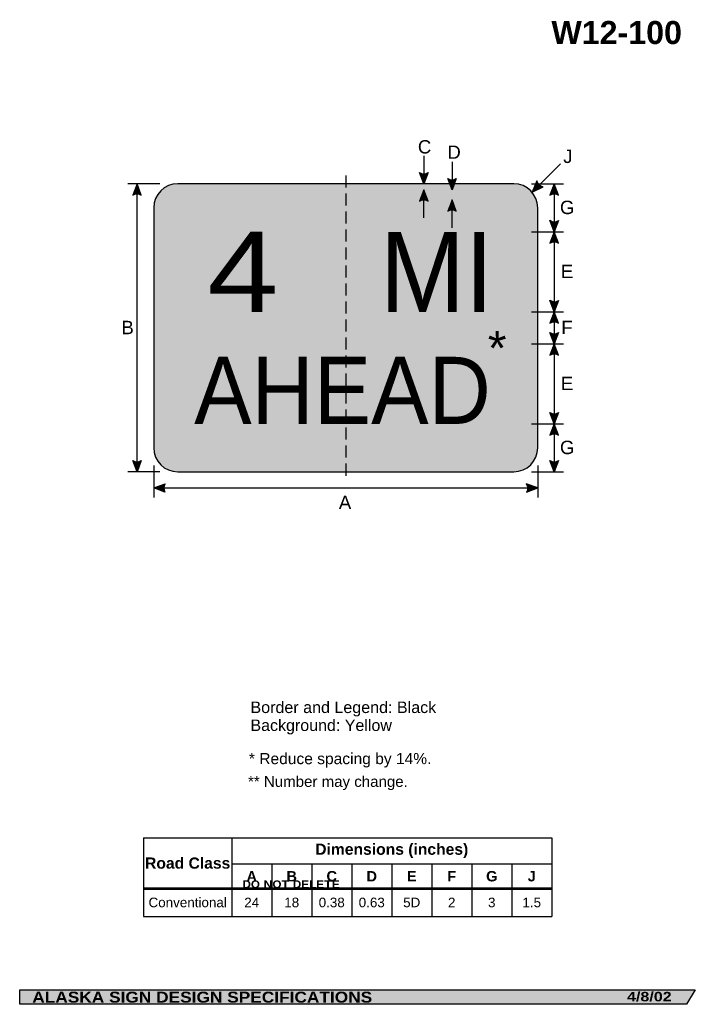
# Model space of a CAD drawing. Header units: feet. Extents: x 3.7 to 45.9, y 0.2 to 61.7.
import ezdxf
from ezdxf.enums import TextEntityAlignment as Align

# ---------------------------------------------------------------- set-up
doc = ezdxf.new("R2010")
doc.units = ezdxf.units.FT
doc.header["$MEASUREMENT"] = 0
doc.linetypes.add('DASHED2', pattern=[0.375, 0.25, -0.125])
doc.layers.add('Sign', color=7, linetype='Continuous')
doc.styles.add('ARIAL', font='arial.ttf')
doc.styles.add('ARIAL B', font='arialbd.ttf')
doc.styles.add('ARIAL BLACK B', font='ariblk.ttf')
doc.styles.add('ARIAL BLACK BI', font='ariblk.ttf')
doc.styles.add('FHWA SERIES D2000EX', font='txt')

# ---------------------------------------------------------------- blocks, each defined once
blk = doc.blocks.new('*T2')
at = {"color": 0, "linetype": 'ByBlock', "lineweight": -2, "transparency": 16777216}
for p, q in [((0, 0), (25.50589337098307, 0)), ((0, 0), (0, -4.916784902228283)), ((5.505893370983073, 0), (5.505893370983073, -4.916784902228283)), ((25.50589337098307, 0), (25.50589337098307, -4.916784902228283)), ((5.505893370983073, -1.640272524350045), (25.50589337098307, -1.640272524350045)), ((8.005893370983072, -1.640272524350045), (8.005893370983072, -4.916784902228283)), ((10.50589337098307, -1.640272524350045), (10.50589337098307, -4.916784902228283)), ((13.00589337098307, -1.640272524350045), (13.00589337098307, -4.916784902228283)), ((15.50589337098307, -1.640272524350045), (15.50589337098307, -4.916784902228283)), ((18.00589337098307, -1.640272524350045), (18.00589337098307, -4.916784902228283)), ((20.50589337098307, -1.640272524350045), (20.50589337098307, -4.916784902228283)), ((23.00589337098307, -1.640272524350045), (23.00589337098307, -4.916784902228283)), ((0, -3.176730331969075), (25.50589337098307, -3.176730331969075)), ((0, -4.916784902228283), (25.50589337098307, -4.916784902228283))]:
    blk.add_line(p, q, dxfattribs=at)
at = {"color": 18, "transparency": 16777216, "attachment_point": 5}
for s, insert, char_height, width, style in [('Dimensions (inches)', (15.50589337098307, -0.8201362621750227), 0.7, 19.88, 'ARIAL B'), ('Road Class', (2.752946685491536, -1.588365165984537), 0.7, 5.385893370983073, 'ARIAL B'), ('A', (6.755893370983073, -2.408501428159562), 0.65, 2.379999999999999, 'ARIAL B'), ('B', (9.255893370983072, -2.408501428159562), 0.65, 2.379999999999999, 'ARIAL B'), ('C', (11.75589337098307, -2.408501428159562), 0.65, 2.379999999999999, 'ARIAL B'), ('D', (14.25589337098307, -2.408501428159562), 0.65, 2.379999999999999, 'ARIAL B'), ('E', (16.75589337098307, -2.408501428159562), 0.65, 2.379999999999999, 'ARIAL B'), ('F', (19.25589337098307, -2.408501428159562), 0.65, 2.379999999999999, 'ARIAL B'), ('G', (21.75589337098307, -2.408501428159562), 0.65, 2.379999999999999, 'ARIAL B'), ('J', (24.25589337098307, -2.408501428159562), 0.65, 2.379999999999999, 'ARIAL B'), ('Conventional', (2.752946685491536, -4.046757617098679), 0.6, 5.385893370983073, 'ARIAL'), ('24', (6.755893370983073, -4.046757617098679), 0.6, 2.379999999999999, 'ARIAL'), ('18', (9.255893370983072, -4.046757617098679), 0.6, 2.379999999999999, 'ARIAL'), ('0.38', (11.75589337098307, -4.046757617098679), 0.6, 2.379999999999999, 'ARIAL'), ('0.63', (14.25589337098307, -4.046757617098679), 0.6, 2.379999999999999, 'ARIAL'), ('5D', (16.75589337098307, -4.046757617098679), 0.6, 2.379999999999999, 'ARIAL'), ('2', (19.25589337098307, -4.046757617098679), 0.6, 2.379999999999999, 'ARIAL'), ('3', (21.75589337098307, -4.046757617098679), 0.6, 2.379999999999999, 'ARIAL'), ('1.5', (24.25589337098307, -4.046757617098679), 0.6, 2.379999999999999, 'ARIAL')]:
    blk.add_mtext(s, dxfattribs=dict(at, insert=insert, char_height=char_height, width=width, style=style))

msp = doc.modelspace()

# ---------------------------------------------------------------- hatches: boundary and pattern name
h = msp.add_hatch(color=256)
h.dxf.hatch_style = 1
edge = h.paths.add_edge_path()
edge.add_line((29.22377994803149, 52.14958184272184), (28.95722634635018, 51.44228504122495))
edge.add_line((28.95722634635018, 51.44228504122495), (28.69251381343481, 52.15556787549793))
edge.add_arc((28.96255234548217, 52.54356406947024), 0.4727175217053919, 235.162761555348, 303.5461345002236)
h = msp.add_hatch(color=256)
h.dxf.hatch_style = 1
edge = h.paths.add_edge_path()
edge.add_line((30.98419661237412, 51.76774024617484), (30.71764301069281, 51.06044344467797))
edge.add_line((30.71764301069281, 51.06044344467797), (30.45293047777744, 51.77372627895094))
edge.add_arc((30.72296900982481, 52.16172247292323), 0.4727175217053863, 235.1627615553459, 303.5461345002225)
h = msp.add_hatch(color=256)
h.dxf.hatch_style = 1
edge = h.paths.add_edge_path()
edge.add_line((11.29782663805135, 50.73020969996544), (11.03127303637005, 51.43750650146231))
edge.add_line((11.03127303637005, 51.43750650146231), (10.76656050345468, 50.72422366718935))
edge.add_arc((11.03659903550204, 50.33622747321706), 0.4727175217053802, 56.45386549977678, 124.837238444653, ccw=False)
h = msp.add_hatch(color=256)
h.dxf.hatch_style = 1
edge = h.paths.add_edge_path()
edge.add_line((36.02170098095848, 51.61966450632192), (35.72906642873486, 50.92275374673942))
edge.add_line((35.72906642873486, 50.92275374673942), (36.4116471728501, 51.25880233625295))
edge.add_arc((36.48225323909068, 51.72621718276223), 0.4727175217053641, 193.0266678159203, 261.4100407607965, ccw=False)
h = msp.add_hatch(color=256)
h.dxf.hatch_style = 1
edge = h.paths.add_edge_path()
edge.add_line((37.37004356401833, 50.73498823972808), (37.10348996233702, 51.44228504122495))
edge.add_line((37.10348996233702, 51.44228504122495), (36.83877742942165, 50.72900220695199))
edge.add_arc((37.10881596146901, 50.34100601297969), 0.4727175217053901, 56.45386549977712, 124.8372384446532, ccw=False)
h = msp.add_hatch(color=256)
h.dxf.hatch_style = 1
edge = h.paths.add_edge_path()
edge.add_line((29.22377994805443, 50.35498656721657), (28.95507978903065, 51.06278808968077))
edge.add_line((28.95507978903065, 51.06278808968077), (28.69251381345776, 50.34900053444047))
edge.add_arc((28.96251785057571, 49.96406579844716), 0.470188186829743, 56.244205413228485, 125.0468985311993, ccw=False)
h = msp.add_hatch(color=256)
h.dxf.hatch_style = 1
edge = h.paths.add_edge_path()
edge.add_line((30.98419661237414, 49.72554248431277), (30.71764301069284, 50.43283928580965))
edge.add_line((30.71764301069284, 50.43283928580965), (30.45293047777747, 49.71955645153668))
edge.add_arc((30.72296900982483, 49.33156025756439), 0.4727175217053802, 56.45386549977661, 124.837238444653, ccw=False)
h = msp.add_hatch(color=256)
h.dxf.hatch_style = 1
edge = h.paths.add_edge_path()
edge.add_line((37.37004571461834, 49.1508838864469), (37.10349211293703, 48.44358708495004))
edge.add_line((37.10349211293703, 48.44358708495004), (36.83877958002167, 49.156869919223))
edge.add_arc((37.10881811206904, 49.54486611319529), 0.4727175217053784, 235.1627615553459, 303.5461345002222)
h = msp.add_hatch(color=256)
h.dxf.hatch_style = 1
edge = h.paths.add_edge_path()
edge.add_line((37.37004571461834, 47.73629028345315), (37.10349211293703, 48.44358708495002))
edge.add_line((37.10349211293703, 48.44358708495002), (36.83877958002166, 47.73030425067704))
edge.add_arc((37.10881811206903, 47.34230805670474), 0.4727175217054, 56.453865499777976, 124.8372384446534, ccw=False)
h = msp.add_hatch(color=256)
h.dxf.hatch_style = 1
edge = h.paths.add_edge_path()
edge.add_line((37.37004929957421, 44.15218598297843), (37.10349569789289, 43.44488918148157))
edge.add_line((37.10349569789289, 43.44488918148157), (36.83878316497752, 44.15817201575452))
edge.add_arc((37.1088216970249, 44.54616820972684), 0.4727175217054, 235.1627615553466, 303.5461345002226)
h = msp.add_hatch(color=256)
h.dxf.hatch_style = 1
edge = h.paths.add_edge_path()
edge.add_line((37.37004929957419, 42.73759237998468), (37.10349569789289, 43.44488918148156))
edge.add_line((37.10349569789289, 43.44488918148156), (36.83878316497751, 42.73160634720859))
edge.add_arc((37.10882169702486, 42.34361015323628), 0.4727175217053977, 56.4538654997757, 124.83723844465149, ccw=False)
h = msp.add_hatch(color=256)
h.dxf.hatch_style = 1
edge = h.paths.add_edge_path()
edge.add_line((37.3700507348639, 42.15088390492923), (37.10349713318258, 41.44358710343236))
edge.add_line((37.10349713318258, 41.44358710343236), (36.83878460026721, 42.15686993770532))
edge.add_arc((37.10882313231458, 42.54486613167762), 0.4727175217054, 235.1627615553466, 303.5461345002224)
h = msp.add_hatch(color=256)
h.dxf.hatch_style = 1
edge = h.paths.add_edge_path()
edge.add_line((37.37005073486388, 40.73629030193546), (37.10349713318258, 41.44358710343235))
edge.add_line((37.10349713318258, 41.44358710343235), (36.83878460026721, 40.73030426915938))
edge.add_arc((37.10882313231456, 40.34230807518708), 0.472717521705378, 56.45386549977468, 124.83723844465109, ccw=False)
h = msp.add_hatch(color=256)
h.dxf.hatch_style = 1
edge = h.paths.add_edge_path()
edge.add_line((37.37005432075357, 37.15088391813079), (37.10350071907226, 36.44358711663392))
edge.add_line((37.10350071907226, 36.44358711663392), (36.83878818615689, 37.15686995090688))
edge.add_arc((37.10882671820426, 37.54486614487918), 0.4727175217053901, 235.1627615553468, 303.5461345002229)
h = msp.add_hatch(color=256)
h.dxf.hatch_style = 1
edge = h.paths.add_edge_path()
edge.add_line((37.37005432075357, 35.73629031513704), (37.10350071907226, 36.44358711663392))
edge.add_line((37.10350071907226, 36.44358711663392), (36.83878818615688, 35.73030428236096))
edge.add_arc((37.10882671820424, 35.34230808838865), 0.4727175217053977, 56.4538654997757, 124.83723844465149, ccw=False)
h = msp.add_hatch(color=256)
h.dxf.hatch_style = 1
edge = h.paths.add_edge_path()
edge.add_line((11.29782663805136, 34.14958184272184), (11.03127303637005, 33.44228504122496))
edge.add_line((11.03127303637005, 33.44228504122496), (10.76656050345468, 34.15556787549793))
edge.add_arc((11.03659903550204, 34.54356406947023), 0.4727175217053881, 235.1627615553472, 303.5461345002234)
h = msp.add_hatch(color=256)
h.dxf.hatch_style = 1
edge = h.paths.add_edge_path()
edge.add_line((37.37005647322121, 34.14958184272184), (37.10350287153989, 33.44228504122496))
edge.add_line((37.10350287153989, 33.44228504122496), (36.83879033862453, 34.15556787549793))
edge.add_arc((37.1088288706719, 34.54356406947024), 0.4727175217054, 235.1627615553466, 303.5461345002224)
h = msp.add_hatch(color=256)
h.dxf.hatch_style = 1
edge = h.paths.add_edge_path()
edge.add_line((12.77966478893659, 32.16960848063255), (12.07263447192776, 32.43686812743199))
edge.add_line((12.07263447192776, 32.43686812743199), (12.7861812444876, 32.70086837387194))
edge.add_arc((13.17390763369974, 32.4304425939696), 0.4727175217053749, 145.1055563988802, 213.4889293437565)
h = msp.add_hatch(color=256)
h.dxf.hatch_style = 1
edge = h.paths.add_edge_path()
edge.add_line((35.36458428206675, 32.16960848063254), (36.0716145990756, 32.43686812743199))
edge.add_line((36.0716145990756, 32.43686812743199), (35.35806782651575, 32.70086837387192))
edge.add_arc((34.97034143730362, 32.4304425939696), 0.4727175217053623, -33.4889293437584, 34.894443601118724, ccw=False)
at = {"layer": 'Sign', "true_color": 0xffff00}
h = msp.add_hatch(color=2, dxfattribs=at)
edge = h.paths.add_edge_path(flags=0)
edge.add_spline(control_points=[(13.57263447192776, 51.44228504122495), (13.57263447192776, 51.44228504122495), (34.57263447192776, 51.44228504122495), (34.57263447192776, 51.44228504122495), (35.40050700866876, 51.44228504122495), (36.07263447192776, 50.77015757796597), (36.07263447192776, 49.94228504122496), (36.07263447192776, 49.94228504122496), (36.07263447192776, 34.94228504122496), (36.07263447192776, 34.94228504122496), (36.07263447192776, 34.11441250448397), (35.40050700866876, 33.44228504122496), (34.57263447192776, 33.44228504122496), (34.57263447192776, 33.44228504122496), (13.57263447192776, 33.44228504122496), (13.57263447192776, 33.44228504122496), (12.74476193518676, 33.44228504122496), (12.07263447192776, 34.11441250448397), (12.07263447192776, 34.94228504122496), (12.07263447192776, 34.94228504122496), (12.07263447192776, 49.94228504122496), (12.07263447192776, 49.94228504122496), (12.07263447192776, 50.77015757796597), (12.74476193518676, 51.44228504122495), (13.57263447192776, 51.44228504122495)], knot_values=[0, 0, 0, 0, 1, 1, 1, 2, 2, 2, 3, 3, 3, 4, 4, 4, 5, 5, 5, 6, 6, 6, 7, 7, 7, 8, 8, 8, 8], degree=3, periodic=0)
at = {"layer": 'Sign', "true_color": 0x000000}
h = msp.add_hatch(color=18, dxfattribs=at)
edge = h.paths.add_edge_path(flags=0)
edge.add_spline(control_points=[(13.65263447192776, 51.06228504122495), (13.65263447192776, 51.06228504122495), (34.49263447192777, 51.06228504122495), (34.49263447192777, 51.06228504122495), (35.15493250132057, 51.06228504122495), (35.69263447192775, 50.52458307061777), (35.69263447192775, 49.86228504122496), (35.69263447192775, 49.86228504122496), (35.69263447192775, 35.02228504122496), (35.69263447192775, 35.02228504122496), (35.69263447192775, 34.35998701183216), (35.15493250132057, 33.82228504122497), (34.49263447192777, 33.82228504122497), (34.49263447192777, 33.82228504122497), (13.65263447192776, 33.82228504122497), (13.65263447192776, 33.82228504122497), (12.99033644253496, 33.82228504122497), (12.45263447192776, 34.35998701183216), (12.45263447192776, 35.02228504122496), (12.45263447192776, 35.02228504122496), (12.45263447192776, 49.86228504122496), (12.45263447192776, 49.86228504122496), (12.45263447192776, 50.52458307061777), (12.99033644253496, 51.06228504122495), (13.65263447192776, 51.06228504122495)], knot_values=[0, 0, 0, 0, 1, 1, 1, 2, 2, 2, 3, 3, 3, 4, 4, 4, 5, 5, 5, 6, 6, 6, 7, 7, 7, 8, 8, 8, 8], degree=3, periodic=0)
at = {"layer": 'Sign', "true_color": 0xffffff}
msp.add_hatch(color=7, dxfattribs=at).paths.add_polyline_path([(28.95507978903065, 51.06278808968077), (29.19250114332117, 50.43279335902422), (28.95722634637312, 50.43230155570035), (28.72128619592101, 50.43281808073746)])
at = {"layer": 'Sign', "true_color": 0xffff00}
h = msp.add_hatch(color=2, dxfattribs=at)
edge = h.paths.add_edge_path(flags=0)
edge.add_spline(control_points=[(13.98263447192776, 50.43228504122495), (13.98263447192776, 50.43228504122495), (34.16263447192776, 50.43228504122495), (34.16263447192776, 50.43228504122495), (34.65935799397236, 50.43228504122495), (35.06263447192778, 50.02900856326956), (35.06263447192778, 49.53228504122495), (35.06263447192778, 49.53228504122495), (35.06263447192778, 35.35228504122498), (35.06263447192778, 35.35228504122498), (35.06263447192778, 34.85556151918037), (34.65935799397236, 34.45228504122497), (34.16263447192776, 34.45228504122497), (34.16263447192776, 34.45228504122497), (13.98263447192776, 34.45228504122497), (13.98263447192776, 34.45228504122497), (13.48591094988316, 34.45228504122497), (13.08263447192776, 34.85556151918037), (13.08263447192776, 35.35228504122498), (13.08263447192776, 35.35228504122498), (13.08263447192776, 49.53228504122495), (13.08263447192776, 49.53228504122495), (13.08263447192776, 50.02900856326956), (13.48591094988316, 50.43228504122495), (13.98263447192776, 50.43228504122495)], knot_values=[0, 0, 0, 0, 1, 1, 1, 2, 2, 2, 3, 3, 3, 4, 4, 4, 5, 5, 5, 6, 6, 6, 7, 7, 7, 8, 8, 8, 8], degree=3, periodic=0)
at = {"layer": 'Sign', "true_color": 0x000000}
msp.add_hatch(color=18, dxfattribs=at).paths.add_polyline_path([(3.699686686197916, 1.066867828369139), (45.92097727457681, 1.066867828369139), (45.37503178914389, 0.1671574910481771), (3.701084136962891, 0.1671574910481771)], flags=0)

# ---------------------------------------------------------------- linework, layer by layer
for p, q in [((11.44443972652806, 10.5755347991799), (36.95033309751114, 10.5755347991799)), ((11.44443972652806, 7.439203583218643), (36.95033309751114, 7.439203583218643)), ((11.44443972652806, 7.358553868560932), (36.95033309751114, 7.358553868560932))]:
    msp.add_line(p, q)
for points in [[(29.22377994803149, 52.14958184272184), (28.95722634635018, 51.44228504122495), (28.69251381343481, 52.15556787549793, 0.307560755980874), (29.22377994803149, 52.14958184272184, 4.141293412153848)], [(30.98419661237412, 51.76774024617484), (30.71764301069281, 51.06044344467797), (30.45293047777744, 51.77372627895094, 0.307560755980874), (30.98419661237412, 51.76774024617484, 4.141293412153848)], [(11.29782663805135, 50.73020969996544), (11.03127303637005, 51.43750650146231), (10.76656050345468, 50.72422366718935, -0.307560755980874), (11.29782663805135, 50.73020969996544, -4.141293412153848)], [(36.02170098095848, 51.61966450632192), (35.72906642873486, 50.92275374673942), (36.4116471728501, 51.25880233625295, -0.307560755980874), (36.02170098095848, 51.61966450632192, -4.141293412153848)], [(37.37004356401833, 50.73498823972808), (37.10348996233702, 51.44228504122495), (36.83877742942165, 50.72900220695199, -0.307560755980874), (37.37004356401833, 50.73498823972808, -4.141293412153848)], [(29.22377994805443, 50.35498656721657), (28.95722634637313, 51.06228336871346), (28.69251381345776, 50.34900053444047, -0.307560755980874), (29.22377994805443, 50.35498656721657, -4.141293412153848)], [(30.98419661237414, 49.72554248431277), (30.71764301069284, 50.43283928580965), (30.45293047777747, 49.71955645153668, -0.307560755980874), (30.98419661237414, 49.72554248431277, -4.141293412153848)], [(37.37004571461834, 49.1508838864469), (37.10349211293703, 48.44358708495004), (36.83877958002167, 49.156869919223, 0.307560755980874), (37.37004571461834, 49.1508838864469, 4.141293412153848)], [(37.37004571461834, 47.73629028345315), (37.10349211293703, 48.44358708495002), (36.83877958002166, 47.73030425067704, -0.307560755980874), (37.37004571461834, 47.73629028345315, -4.141293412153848)], [(37.37004929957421, 44.15218598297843), (37.10349569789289, 43.44488918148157), (36.83878316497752, 44.15817201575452, 0.307560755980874), (37.37004929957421, 44.15218598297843, 4.141293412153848)], [(37.37004929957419, 42.73759237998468), (37.10349569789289, 43.44488918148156), (36.83878316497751, 42.73160634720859, -0.307560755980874), (37.37004929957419, 42.73759237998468, -4.141293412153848)], [(37.3700507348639, 42.15088390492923), (37.10349713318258, 41.44358710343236), (36.83878460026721, 42.15686993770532, 0.307560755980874), (37.3700507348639, 42.15088390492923, 4.141293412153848)], [(37.37005073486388, 40.73629030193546), (37.10349713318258, 41.44358710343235), (36.83878460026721, 40.73030426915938, -0.307560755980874), (37.37005073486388, 40.73629030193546, -4.141293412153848)], [(37.37005432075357, 37.15088391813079), (37.10350071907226, 36.44358711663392), (36.83878818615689, 37.15686995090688, 0.307560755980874), (37.37005432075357, 37.15088391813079, 4.141293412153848)], [(37.37005432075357, 35.73629031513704), (37.10350071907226, 36.44358711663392), (36.83878818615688, 35.73030428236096, -0.307560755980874), (37.37005432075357, 35.73629031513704, -4.141293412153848)], [(11.29782663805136, 34.14958184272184), (11.03127303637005, 33.44228504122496), (10.76656050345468, 34.15556787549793, 0.307560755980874), (11.29782663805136, 34.14958184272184, 4.141293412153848)], [(37.37005647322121, 34.14958184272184), (37.10350287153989, 33.44228504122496), (36.83879033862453, 34.15556787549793, 0.307560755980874), (37.37005647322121, 34.14958184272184, 4.141293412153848)], [(12.77966478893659, 32.16960848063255), (12.07263447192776, 32.43686812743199), (12.7861812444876, 32.70086837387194, 0.307560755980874), (12.77966478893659, 32.16960848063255, 4.141293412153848)], [(35.36458428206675, 32.16960848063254), (36.0716145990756, 32.43686812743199), (35.35806782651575, 32.70086837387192, -0.307560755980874), (35.36458428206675, 32.16960848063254, -4.141293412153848)]]:
    msp.add_lwpolyline(points, format="xyb")
at = {"layer": 'Sign', "color": 18, "lineweight": -3, "true_color": 0x000000}
for p, q in [((28.95722634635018, 53.19228504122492), (28.95722634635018, 51.44228504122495)), ((30.71764301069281, 52.81044344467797), (30.71764301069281, 51.06044344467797)), ((35.72906642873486, 50.92275374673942), (37.49532456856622, 52.68901188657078)), ((12.45442711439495, 51.44228504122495), (10.45442711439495, 51.44228504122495)), ((11.03127303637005, 33.43750650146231), (11.03127303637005, 51.43750650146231)), ((35.69139975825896, 51.44228504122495), (37.69139975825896, 51.44228504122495)), ((37.10348996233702, 51.44228504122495), (37.10350287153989, 33.44228504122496)), ((28.95722634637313, 49.31228336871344), (28.95722634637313, 51.06228336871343)), ((30.71764301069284, 48.68283928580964), (30.71764301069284, 50.43283928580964)), ((35.69139975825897, 48.44358708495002), (37.69139975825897, 48.44358708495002)), ((35.69139975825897, 43.44488918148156), (37.69139975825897, 43.44488918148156)), ((35.69139975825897, 41.44358710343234), (37.69139975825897, 41.44358710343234)), ((35.69009767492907, 36.44358711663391), (37.69009767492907, 36.44358711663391)), ((12.45442711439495, 33.44228504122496), (10.45442711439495, 33.44228504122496)), ((12.07263447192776, 33.82812499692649), (12.07263447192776, 31.82812499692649)), ((35.69139975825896, 33.44228504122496), (37.69139975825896, 33.44228504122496)), ((36.07263447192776, 33.82812499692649), (36.07263447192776, 31.82812499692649)), ((12.0716145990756, 32.43686812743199), (36.0716145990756, 32.43686812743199))]:
    msp.add_line(p, q, dxfattribs=at)
at = {"layer": 'Sign', "color": 18, "linetype": 'DASHED2', "lineweight": -3, "ltscale": 3, "true_color": 0x000000}
msp.add_lwpolyline([(24.07263447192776, 51.95111896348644), (24.07263447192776, 33.03445229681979)], dxfattribs=at)
at = {"layer": 'Sign', "color": 250, "lineweight": -3, "true_color": 0x1f1a17}
msp.add_lwpolyline([(3.699686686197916, 1.066867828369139), (45.92097727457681, 1.066867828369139), (45.37503178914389, 0.1671574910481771), (3.701084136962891, 0.1671574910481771)], close=True, dxfattribs=at)
at = {"layer": 'Sign', "color": 18, "lineweight": -3, "true_color": 0x000000}
msp.add_open_spline([(13.57263447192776, 51.44228504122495), (13.57263447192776, 51.44228504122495), (34.57263447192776, 51.44228504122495), (34.57263447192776, 51.44228504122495), (35.40050700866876, 51.44228504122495), (36.07263447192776, 50.77015757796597), (36.07263447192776, 49.94228504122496), (36.07263447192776, 49.94228504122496), (36.07263447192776, 34.94228504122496), (36.07263447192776, 34.94228504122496), (36.07263447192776, 34.11441250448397), (35.40050700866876, 33.44228504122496), (34.57263447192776, 33.44228504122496), (34.57263447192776, 33.44228504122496), (13.57263447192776, 33.44228504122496), (13.57263447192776, 33.44228504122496), (12.74476193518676, 33.44228504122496), (12.07263447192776, 34.11441250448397), (12.07263447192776, 34.94228504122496), (12.07263447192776, 34.94228504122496), (12.07263447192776, 49.94228504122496), (12.07263447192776, 49.94228504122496), (12.07263447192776, 50.77015757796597), (12.74476193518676, 51.44228504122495), (13.57263447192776, 51.44228504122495)], degree=3, knots=[0, 0, 0, 0, 1, 1, 1, 2, 2, 2, 3, 3, 3, 4, 4, 4, 5, 5, 5, 6, 6, 6, 7, 7, 7, 8, 8, 8, 8], dxfattribs=at)

# ---------------------------------------------------------------- block references
msp.add_blockref('*T2', (11.44443972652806, 10.5755347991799))

# ---------------------------------------------------------------- texts
at = {"layer": 'Sign', "color": 18, "true_color": 0x000000}
for s, height, style, p, p2 in [('W12-100', 1.439537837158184, 'ARIAL B', (36.92633430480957, 60.17263982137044), (45.0863339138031, 60.17263982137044)), ('C', 0.8326166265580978, 'ARIAL', (28.58222634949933, 53.33336010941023), (29.4222263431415, 53.33336010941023)), ('D', 0.8326166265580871, 'ARIAL', (30.42597635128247, 53.0000267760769), (31.26597634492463, 53.0000267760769)), ('J', 0.8351236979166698, 'ARIAL', (37.66555968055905, 52.73961010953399), (38.24889301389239, 52.73961010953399)), ('G', 0.8374513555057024, 'ARIAL', (37.46014988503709, 49.54604815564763), (38.37014989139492, 49.54604815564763)), ('4', 5.006060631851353, 'FHWA SERIES D2000EX', (15.42056643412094, 43.43754541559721), (19.8632331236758, 43.43754541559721)), ('MI', 4.989841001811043, 'FHWA SERIES D2000EX', (26.2148580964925, 43.43754541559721), (33.29535790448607, 43.43754541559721)), ('E', 0.8388897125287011, 'ARIAL', (37.51514988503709, 45.54604816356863), (38.2968165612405, 45.54604816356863)), ('B', 0.8388897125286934, 'ARIAL', (10.05230144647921, 42.04083983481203), (10.83396812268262, 42.04083983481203)), ('F', 0.8339754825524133, 'ARIAL', (37.54514988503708, 42.04604817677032), (38.25681654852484, 42.04604817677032)), ('*', 2.152095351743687, 'ARIAL', (32.9530247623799, 40.09775375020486), (34.12302475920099, 40.09775375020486)), ('AHEAD', 4.191341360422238, 'FHWA SERIES D2000EX', (14.60548309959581, 36.43754541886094), (33.1383158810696, 36.43754541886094)), ('E', 0.8388897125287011, 'ARIAL', (37.51514988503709, 38.54604818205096), (38.2968165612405, 38.54604818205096)), ('G', 0.8374513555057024, 'ARIAL', (37.46014988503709, 34.54735027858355), (38.37014989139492, 34.54735027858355)), ('A', 0.8370513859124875, 'ARIAL', (23.64188152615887, 31.10876991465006), (24.42354820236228, 31.10876991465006)), ('Border and Legend: Black', 0.718700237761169, 'ARIAL', (18.12089462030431, 18.36811130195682), (29.73089395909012, 18.36811130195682)), ('Background: Yellow', 0.7159515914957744, 'ARIAL', (18.12089462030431, 17.24811130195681), (26.96089445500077, 17.24811130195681)), ('* Reduce spacing by 14%.', 0.6961329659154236, 'ARIAL', (18.02286381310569, 15.17366314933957), (29.42975747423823, 15.17366314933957)), ('** Number may change.', 0.6732198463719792, 'ARIAL', (17.96908784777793, 13.75390955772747), (27.95349842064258, 13.75390955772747))]:
    msp.add_text(s, height=height, dxfattribs=dict(at, style=style)).set_placement(p, p2, align=Align.ALIGNED)
at = {"layer": 'Sign', "color": 7, "true_color": 0xffffff}
for s, height, style, p, p2 in [('T', 0.4823886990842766, 'ARIAL BLACK B', (20.05733235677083, 7.427787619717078), (20.54399871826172, 7.427787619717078)), ('E', 0.4823886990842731, 'ARIAL BLACK B', (21.29733276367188, 7.427787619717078), (21.78399912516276, 7.427787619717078)), ('L', 0.4865191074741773, 'ARIAL BLACK B', (21.78399912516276, 7.427787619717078), (22.23733139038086, 7.427787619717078)), ('E', 0.4823886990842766, 'ARIAL BLACK B', (22.23733266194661, 7.427787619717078), (22.7239990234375, 7.427787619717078)), ('T', 0.4823886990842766, 'ARIAL BLACK B', (22.7239990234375, 7.427787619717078), (23.21066538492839, 7.427787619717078)), ('E', 0.4823886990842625, 'ARIAL BLACK B', (23.21066538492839, 7.427787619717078), (23.69733174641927, 7.427787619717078)), ('D', 0.4846781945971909, 'ARIAL BLACK B', (17.62399927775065, 7.427787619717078), (18.15066528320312, 7.427787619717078)), ('O', 0.4812182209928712, 'ARIAL BLACK B', (18.15066528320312, 7.427787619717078), (18.71066411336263, 7.427787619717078)), ('N', 0.4812182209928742, 'ARIAL BLACK B', (18.93733215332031, 7.427787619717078), (19.49733098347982, 7.427787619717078)), ('O', 0.4812182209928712, 'ARIAL BLACK B', (19.49733225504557, 7.427787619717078), (20.05733108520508, 7.427787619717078)), ('D', 0.4846781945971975, 'ARIAL BLACK B', (20.77066548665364, 7.427787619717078), (21.29733149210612, 7.427787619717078)), ('ALASKA SIGN DESIGN SPECIFICATIONS', 0.685178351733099, 'ARIAL BLACK BI', (4.485322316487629, 0.2713139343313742), (25.72865549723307, 0.2713139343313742)), ('4/8/02', 0.5919046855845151, 'ARIAL BLACK BI', (41.65389251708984, 0.3521690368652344), (44.44222386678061, 0.3521690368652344))]:
    msp.add_text(s, height=height, dxfattribs=dict(at, style=style)).set_placement(p, p2, align=Align.ALIGNED)

doc.saveas('drawing.dxf')
